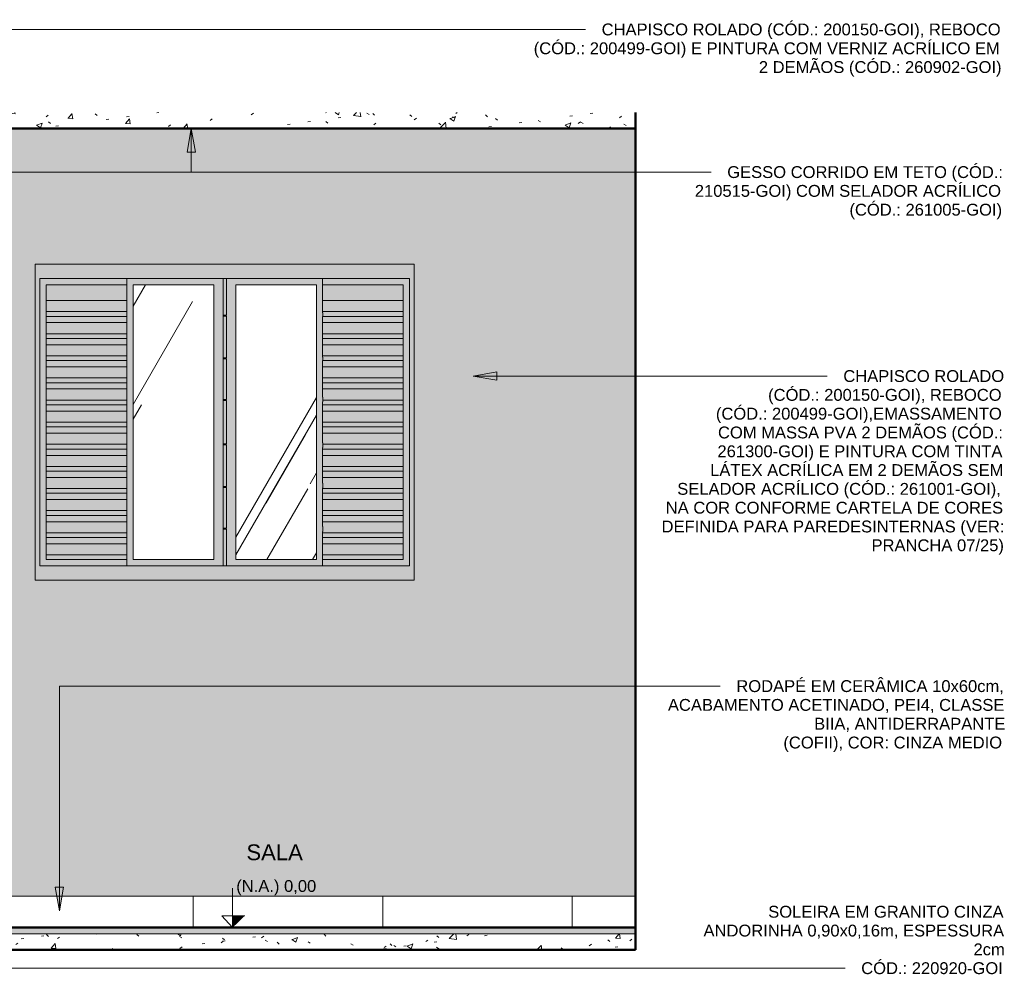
# Model space of a CAD drawing. Header units: metres. Extents: x 0.1 to 25.2, y -18.2 to 9.4.
# Tile 10 of 10: x 22.1 to 25.2, y -0.1 to 2.9. Entities that reach past the tile are written whole.
import ezdxf

# ---------------------------------------------------------------- set-up
doc = ezdxf.new("R2010")
doc.units = ezdxf.units.M
for name, color, linetype, lineweight in [('A-CLNG', 7, 'Continuous', 5), ('A-DETL-GENF', 7, 'Continuous', 5), ('A-FLOR', 7, 'Continuous', 5), ('A-FLOR-MCUT', 7, 'Continuous', 5), ('A-FLOR-PATT', 7, 'Continuous', 5), ('A-GLAZ', 7, 'Continuous', 5), ('A-WALL', 7, 'Continuous', 5), ('A-WALL-PATT', 7, 'Continuous', 5), ('G-ANNO-DIMS', 7, 'Continuous', 9), ('G-ANNO-TEXT', 7, 'Continuous', 9), ('I-WALL', 7, 'Continuous', 5)]:
    doc.layers.add(name, color=color, linetype=linetype, lineweight=lineweight)
doc.layers.add('A-DETL', color=7, linetype='Continuous', lineweight=5, true_color=0x00a600)
doc.styles.add('Arial_2', font='arial.ttf', dxfattribs={"height": 0.05})
doc.styles.add('Arial_3', font='arial.ttf', dxfattribs={"height": 0.0375})
pattern_1 = [(50, (6.40101, 0), (0.1821895, -0.015938), [0.01905, -0.20955]), (355, (6.40101, 0), (-0.0352423, 0.1910586), [0.01524, -0.16764]), (100.451, (6.41619, -0.00133), (0.146942, 0.1751196), [0.01619, -0.17809]), (46.184, (6.401, 0.0508), (0.2710768, -0.0420454), [0.02857, -0.31432]), (96.636, (6.4236, 0.0473), (0.237407, 0.2474328), [0.02429, -0.26714]), (351.184, (6.401, 0.0508), (0.237406, 0.247428), [0.02286, -0.25146]), (21, (6.42641, 0.0381), (0.1516197, -0.1022669), [0.01905, -0.20955]), (326, (6.42641, 0.0381), (0.0618035, 0.1841894), [0.01524, -0.16764]), (71.451, (6.43904, 0.02958), (0.213418, 0.0819242), [0.01619, -0.17809]), (37.5, (6.40101, 0), (0.00308637, 0.08455105), [0.00838, -0.15723, 0.00838, -0.1618, -0.16827]), (37.5, (6.40101, 0), (0.00308637, 0.08455105), [-0.33579, 0.00838, -0.15989]), (7.5, (6.40101, 0), (0.06681573, 0.10017824), [0.00838, -0.08865, 0.00838, -0.15342, -0.06414]), (7.5, (6.40101, 0), (0.06681573, 0.10017824), [-0.25883, 0.00838, -0.05575]), (327.5, (6.34437, 0), (0.13558658, -0.0057276), [0.00838, -0.05512, 0.00838, -0.18974, -0.26289]), (327.5, (6.34437, 0), (0.13558658, -0.0057276), [-0.26162, 0.00838, -0.25451]), (317.5, (6.31897, 0), (0.1481253, 0.0254287), [0.00838, -0.07417, 0.00838, -0.12319, -0.18669]), (317.5, (6.31897, 0), (0.1481253, 0.0254287), [-0.21412, 0.00838, -0.17831])]
pattern_2 = [(60, (0.4398, 0), (-0.39503, 1.815785), [0.25, -0.5]), (60, (0.9398, 0.475), (-0.297067, 0.835465), [0.75, -1.25]), (60, (2.94, 3.75), (-0.55998, 1.68008), [1.25, -2.825]), (60, (-3.81, -5.825), (-1.87553, 2.9015), [2.5, -5]), (60, (-7.06, -13.65), (-0.78175, 6.196), [2.75, -5.25]), (60, (31.39, 63.65), (-1.04766, 2.8854), [3.75, -7.5]), (60, (0.6898, 5), (-0.86979, 1.74348), [1.75, -5]), (60, (-75.31, -164), (-0.03008, 2.2979), [1.5, -1.875]), (60, (0.8148, 0.575), (-2.24784, 2.8566), [2, -3]), (60, (-30.41, 58.625), (0.093477, -1.988093), [1.25, -2.875]), (60, (2.94, 2.825), (-0.39503, 1.81578), [0.25, -0.5]), (60, (-0.0602, 0.475), (-0.297067, 0.835465), [0.75, -1.25]), (60, (2.94, -3.75), (-0.55998, 1.68008), [1.25, -2.825]), (60, (4.69, -5.825), (-1.8755, 2.9015), [2.5, -5]), (60, (-7.06, 13.65), (-0.78175, 6.196), [2.75, -5.25]), (60, (-30.51, -63.65), (-1.04766, 2.8854), [3.75, -7.5]), (60, (0.6898, -5), (-0.86979, 1.74348), [1.75, -5]), (60, (-75.31, 164), (-0.03008, 2.2979), [1.5, -1.875]), (60, (0.0648, -0.575), (-2.24784, 2.85663), [2, -3]), (60, (-30.41, -58.625), (0.093477, -1.988093), [1.25, -2.875])]

# ---------------------------------------------------------------- blocks, each defined once
blk = doc.blocks.new('JANELA DE CORRE_2767304-1b0')
at = {"layer": 'A-GLAZ', "true_color": 0xfffffe}
h = blk.add_hatch(color=7, dxfattribs=at)
h.paths.add_polyline_path([(16.74, 1.1), (17.375, 1.1), (17.375, 2.1), (16.175, 2.1), (16.175, 1.1), (16.665, 1.1)])
h.paths.add_polyline_path([(16.665, 1.145), (16.19, 1.145), (16.19, 2.055), (17.36, 2.055), (17.36, 1.145), (16.74, 1.145)])
for points in [[(16.2105, 1.145), (16.465, 1.145), (16.465, 1.165), (16.21, 1.165), (16.21, 2.035), (16.465, 2.035), (16.465, 2.055), (16.19, 2.055), (16.19, 1.145), (16.21, 1.145)], [(16.415, 1.985), (16.465, 1.985), (16.465, 2.035), (16.21, 2.035), (16.21, 1.985), (16.26, 1.985)], [(17.36, 1.145), (17.36, 2.055), (17.085, 2.055), (17.085, 2.035), (17.34, 2.035), (17.34, 1.165), (17.085, 1.165), (17.085, 1.145), (17.3481, 1.145)], [(17.3367, 1.985), (17.34, 1.985), (17.34, 2.035), (17.085, 2.035), (17.085, 1.985), (17.29, 1.985)], [(16.38, 1.95), (16.465, 1.95), (16.465, 1.985), (16.21, 1.985), (16.21, 1.95), (16.225, 1.95)], [(17.1841, 1.95), (17.34, 1.95), (17.34, 1.985), (17.085, 1.985), (17.085, 1.95), (17.135, 1.95)], [(16.365, 1.935), (16.465, 1.935), (16.465, 1.95), (16.21, 1.95), (16.21, 1.935), (16.23, 1.935)], [(16.465, 1.915), (16.465, 1.935), (16.21, 1.935), (16.21, 1.915), (16.345, 1.915)], [(16.78, 1.9355), (16.78, 1.9385), (16.77, 1.9385), (16.77, 1.9355)], [(17.32, 1.935), (17.34, 1.935), (17.34, 1.95), (17.085, 1.95), (17.085, 1.9459), (17.224, 1.9459), (17.224, 1.935), (17.24, 1.935)], [(17.135, 1.915), (17.34, 1.915), (17.34, 1.935), (17.085, 1.935), (17.085, 1.915)], [(16.365, 1.88), (16.465, 1.88), (16.465, 1.915), (16.21, 1.915), (16.21, 1.88), (16.31, 1.88)], [(17.135, 1.88), (17.34, 1.88), (17.34, 1.915), (17.085, 1.915), (17.085, 1.88)], [(16.38, 1.865), (16.465, 1.865), (16.465, 1.88), (16.21, 1.88), (16.21, 1.865), (16.295, 1.865)], [(17.085, 1.865), (17.34, 1.865), (17.34, 1.88), (17.085, 1.88)], [(16.4, 1.845), (16.465, 1.845), (16.465, 1.865), (16.21, 1.865), (16.21, 1.845), (16.275, 1.845)], [(16.21, 1.81), (16.465, 1.81), (16.465, 1.845), (16.21, 1.845)], [(17.085, 1.845), (17.34, 1.845), (17.34, 1.865), (17.085, 1.865)], [(17.34, 1.81), (17.34, 1.845), (17.085, 1.845), (17.085, 1.81), (17.2784, 1.81)], [(16.465, 1.795), (16.465, 1.81), (16.21, 1.81), (16.21, 1.795), (16.45, 1.795)], [(17.2734, 1.795), (17.34, 1.795), (17.34, 1.81), (17.085, 1.81), (17.085, 1.8059), (17.224, 1.8059), (17.224, 1.795)], [(16.21, 1.775), (16.465, 1.775), (16.465, 1.795), (16.21, 1.795), (16.21, 1.78)], [(16.78, 1.8005), (16.78, 1.8035), (16.77, 1.8035), (16.77, 1.8005)], [(17.135, 1.775), (17.34, 1.775), (17.34, 1.795), (17.085, 1.795), (17.085, 1.775)], [(16.465, 1.74), (16.465, 1.775), (16.21, 1.775), (16.21, 1.74)], [(17.135, 1.74), (17.34, 1.74), (17.34, 1.775), (17.085, 1.775), (17.085, 1.74)], [(16.465, 1.725), (16.465, 1.74), (16.21, 1.74), (16.21, 1.725)], [(16.465, 1.705), (16.465, 1.725), (16.21, 1.725), (16.21, 1.705)], [(17.085, 1.725), (17.34, 1.725), (17.34, 1.74), (17.085, 1.74)], [(17.135, 1.705), (17.34, 1.705), (17.34, 1.725), (17.085, 1.725), (17.085, 1.705)], [(16.465, 1.67), (16.465, 1.705), (16.21, 1.705), (16.21, 1.67)], [(17.2317, 1.67), (17.34, 1.67), (17.34, 1.705), (17.085, 1.705), (17.085, 1.6793), (17.22, 1.6793), (17.22, 1.67)], [(16.465, 1.655), (16.465, 1.67), (16.21, 1.67), (16.21, 1.655)], [(16.465, 1.635), (16.465, 1.655), (16.21, 1.655), (16.21, 1.635)], [(16.78, 1.6685), (16.78, 1.6715), (16.77, 1.6715), (16.77, 1.6685)], [(17.215, 1.655), (17.34, 1.655), (17.34, 1.67), (17.22, 1.67), (17.22, 1.6643), (17.085, 1.6643), (17.085, 1.655), (17.135, 1.655)], [(17.34, 1.635), (17.34, 1.655), (17.085, 1.655), (17.085, 1.635), (17.22, 1.635)], [(16.465, 1.6), (16.465, 1.635), (16.21, 1.635), (16.21, 1.6)], [(17.135, 1.6), (17.34, 1.6), (17.34, 1.635), (17.085, 1.635), (17.085, 1.6)], [(16.21, 1.585), (16.465, 1.585), (16.465, 1.6), (16.21, 1.6), (16.21, 1.5862)], [(17.34, 1.585), (17.34, 1.6), (17.085, 1.6), (17.085, 1.585), (17.2034, 1.585)], [(16.465, 1.565), (16.465, 1.585), (16.21, 1.585), (16.21, 1.565)], [(16.465, 1.53), (16.465, 1.565), (16.21, 1.565), (16.21, 1.53)], [(17.135, 1.565), (17.34, 1.565), (17.34, 1.585), (17.085, 1.585), (17.085, 1.565)], [(17.22, 1.53), (17.34, 1.53), (17.34, 1.565), (17.085, 1.565), (17.085, 1.5343), (17.22, 1.5343)], [(16.465, 1.515), (16.465, 1.53), (16.21, 1.53), (16.21, 1.515)], [(16.78, 1.5285), (16.78, 1.5315), (16.77, 1.5315), (16.77, 1.5285)], [(17.22, 1.515), (17.34, 1.515), (17.34, 1.53), (17.22, 1.53), (17.22, 1.5193), (17.085, 1.5193), (17.085, 1.515), (17.215, 1.515)], [(16.465, 1.495), (16.465, 1.515), (16.21, 1.515), (16.21, 1.495)], [(17.34, 1.495), (17.34, 1.515), (17.085, 1.515), (17.085, 1.495), (17.1734, 1.495)], [(16.465, 1.46), (16.465, 1.495), (16.21, 1.495), (16.21, 1.46)], [(17.135, 1.46), (17.34, 1.46), (17.34, 1.495), (17.085, 1.495), (17.085, 1.46)], [(16.21, 1.445), (16.465, 1.445), (16.465, 1.46), (16.21, 1.46)], [(16.465, 1.425), (16.465, 1.445), (16.21, 1.445), (16.21, 1.425)], [(17.34, 1.445), (17.34, 1.46), (17.085, 1.46), (17.085, 1.445), (17.1567, 1.445)], [(17.34, 1.425), (17.34, 1.445), (17.085, 1.445), (17.085, 1.425), (17.15, 1.425)], [(16.21, 1.39), (16.465, 1.39), (16.465, 1.425), (16.21, 1.425), (16.21, 1.42)], [(17.34, 1.39), (17.34, 1.425), (17.085, 1.425), (17.085, 1.4069), (17.22, 1.4069), (17.22, 1.3919), (17.085, 1.3919), (17.085, 1.39), (17.22, 1.39)], [(16.465, 1.375), (16.465, 1.39), (16.21, 1.39), (16.21, 1.375), (16.255, 1.375)], [(16.465, 1.355), (16.465, 1.375), (16.21, 1.375), (16.21, 1.355), (16.275, 1.355)], [(16.78, 1.3935), (16.78, 1.3965), (16.77, 1.3965), (16.77, 1.3935)], [(17.135, 1.375), (17.34, 1.375), (17.34, 1.39), (17.085, 1.39), (17.085, 1.375)], [(17.34, 1.355), (17.34, 1.375), (17.085, 1.375), (17.085, 1.355), (17.135, 1.355)], [(16.31, 1.32), (16.465, 1.32), (16.465, 1.355), (16.21, 1.355), (16.21, 1.32)], [(17.135, 1.32), (17.34, 1.32), (17.34, 1.355), (17.085, 1.355), (17.085, 1.32)], [(16.465, 1.305), (16.465, 1.32), (16.21, 1.32), (16.21, 1.305), (16.325, 1.305)], [(17.085, 1.305), (17.34, 1.305), (17.34, 1.32), (17.085, 1.32)], [(16.465, 1.285), (16.465, 1.305), (16.21, 1.305), (16.21, 1.285), (16.345, 1.285)], [(16.225, 1.25), (16.465, 1.25), (16.465, 1.285), (16.21, 1.285), (16.21, 1.25)], [(17.135, 1.285), (17.34, 1.285), (17.34, 1.305), (17.085, 1.305), (17.085, 1.285)], [(17.085, 1.25), (17.34, 1.25), (17.34, 1.285), (17.085, 1.285), (17.085, 1.2694), (17.22, 1.2694), (17.22, 1.2544), (17.085, 1.2544)], [(16.21, 1.235), (16.465, 1.235), (16.465, 1.25), (16.21, 1.25)], [(16.78, 1.2615), (16.78, 1.2645), (16.77, 1.2645), (16.77, 1.2615)], [(17.2943, 1.235), (17.34, 1.235), (17.34, 1.25), (17.085, 1.25), (17.085, 1.235), (17.135, 1.235)], [(16.2134, 1.215), (16.465, 1.215), (16.465, 1.235), (16.21, 1.235), (16.21, 1.215)], [(17.3062, 1.215), (17.34, 1.215), (17.34, 1.235), (17.085, 1.235), (17.085, 1.215), (17.135, 1.215)], [(16.465, 1.18), (16.465, 1.215), (16.21, 1.215), (16.21, 1.18), (16.45, 1.18)], [(17.3272, 1.18), (17.34, 1.18), (17.34, 1.215), (17.085, 1.215), (17.085, 1.18), (17.135, 1.18)], [(16.465, 1.165), (16.465, 1.18), (16.21, 1.18), (16.21, 1.165)], [(17.34, 1.165), (17.34, 1.18), (17.085, 1.18), (17.085, 1.165), (17.3362, 1.165)]]:
    blk.add_hatch(color=7, dxfattribs=at).paths.add_polyline_path(points)
h = blk.add_hatch(color=7, dxfattribs=at)
h.paths.add_polyline_path([(16.465, 1.145), (16.77, 1.145), (16.77, 2.055), (16.465, 2.055), (16.465, 1.2549)])
h.paths.add_polyline_path([(16.74, 1.165), (16.485, 1.165), (16.485, 2.035), (16.74, 2.035), (16.74, 1.2549)])
at = {"layer": 'A-GLAZ', "true_color": 0xbee8fe}
h = blk.add_hatch(dxfattribs=at)
h.set_pattern_fill('FP_12', color=254, style=0, pattern_type=2)
h.set_pattern_definition(pattern_2)
h.paths.add_polyline_path([(16.665, 1.165), (16.74, 1.165), (16.74, 2.035), (16.485, 2.035), (16.485, 1.165)])
at = {"layer": 'A-GLAZ', "true_color": 0xfffffe}
h = blk.add_hatch(color=7, dxfattribs=at)
h.paths.add_polyline_path([(16.78, 1.145), (17.085, 1.145), (17.085, 2.055), (16.78, 2.055), (16.78, 1.2549)])
h.paths.add_polyline_path([(16.9, 1.165), (16.81, 1.165), (16.81, 2.035), (17.065, 2.035), (17.065, 1.165)])
at = {"layer": 'A-GLAZ', "true_color": 0xbee8fe}
h = blk.add_hatch(dxfattribs=at)
h.set_pattern_fill('FP_12', color=254, style=0, pattern_type=2)
h.set_pattern_definition(pattern_2)
h.paths.add_polyline_path([(16.9, 1.165), (17.065, 1.165), (17.065, 2.035), (16.81, 2.035), (16.81, 1.165)])
at = {"layer": 'A-GLAZ'}
for p, q in [((16.175, 2.1), (16.175, 1.1)), ((17.375, 2.1), (16.175, 2.1)), ((17.375, 1.1), (17.375, 2.1)), ((16.19, 2.055), (16.77, 2.055)), ((16.19, 1.145), (16.19, 2.055)), ((16.21, 1.165), (16.21, 2.035)), ((16.21, 2.035), (16.465, 2.035)), ((16.465, 2.055), (16.465, 1.145)), ((16.485, 1.165), (16.485, 2.035)), ((16.485, 2.035), (16.74, 2.035)), ((16.74, 2.035), (16.74, 1.165)), ((16.78, 2.055), (17.36, 2.055)), ((16.81, 2.035), (17.065, 2.035)), ((16.81, 1.165), (16.81, 2.035)), ((17.065, 2.035), (17.065, 1.165)), ((17.085, 1.9459), (17.085, 2.055)), ((17.085, 2.035), (17.34, 2.035)), ((17.34, 2.035), (17.34, 1.165)), ((17.36, 2.055), (17.36, 1.145)), ((16.21, 1.985), (16.465, 1.985)), ((17.085, 1.985), (17.34, 1.985)), ((16.21, 1.95), (16.465, 1.95)), ((16.21, 1.935), (16.465, 1.935)), ((16.77, 1.9355), (16.77, 1.9385)), ((16.78, 1.9385), (16.78, 1.9355)), ((17.085, 1.95), (17.34, 1.95)), ((17.085, 1.8059), (17.085, 1.935)), ((17.224, 1.935), (17.34, 1.935)), ((16.21, 1.915), (16.465, 1.915)), ((17.085, 1.915), (17.34, 1.915)), ((16.21, 1.88), (16.465, 1.88)), ((17.085, 1.88), (17.34, 1.88)), ((16.21, 1.865), (16.465, 1.865)), ((16.21, 1.845), (16.465, 1.845)), ((17.085, 1.865), (17.34, 1.865)), ((17.085, 1.845), (17.34, 1.845)), ((16.21, 1.81), (16.465, 1.81)), ((17.085, 1.81), (17.34, 1.81)), ((16.21, 1.795), (16.465, 1.795)), ((16.77, 1.8005), (16.77, 1.8035)), ((16.78, 1.8035), (16.78, 1.8005)), ((17.085, 1.6793), (17.085, 1.795)), ((17.224, 1.795), (17.34, 1.795)), ((16.21, 1.775), (16.465, 1.775)), ((17.085, 1.775), (17.34, 1.775)), ((16.21, 1.74), (16.465, 1.74)), ((16.21, 1.725), (16.465, 1.725)), ((17.085, 1.74), (17.34, 1.74)), ((17.085, 1.725), (17.34, 1.725)), ((16.21, 1.705), (16.465, 1.705)), ((17.085, 1.705), (17.34, 1.705)), ((16.21, 1.67), (16.465, 1.67)), ((16.21, 1.655), (16.465, 1.655)), ((16.77, 1.6685), (16.77, 1.6715)), ((16.78, 1.6715), (16.78, 1.6685)), ((17.085, 1.5343), (17.085, 1.6643)), ((17.085, 1.655), (17.34, 1.655)), ((17.22, 1.67), (17.34, 1.67)), ((16.21, 1.635), (16.465, 1.635)), ((17.085, 1.635), (17.34, 1.635)), ((16.21, 1.6), (16.465, 1.6)), ((17.085, 1.6), (17.34, 1.6)), ((16.21, 1.585), (16.465, 1.585)), ((16.21, 1.565), (16.465, 1.565)), ((17.085, 1.585), (17.34, 1.585)), ((17.085, 1.565), (17.34, 1.565)), ((16.21, 1.53), (16.465, 1.53)), ((16.77, 1.5285), (16.77, 1.5315)), ((16.78, 1.5315), (16.78, 1.5285)), ((17.22, 1.53), (17.34, 1.53)), ((16.21, 1.515), (16.465, 1.515)), ((17.085, 1.4069), (17.085, 1.5193)), ((17.085, 1.515), (17.34, 1.515)), ((16.21, 1.495), (16.465, 1.495)), ((17.085, 1.495), (17.34, 1.495)), ((16.21, 1.46), (16.465, 1.46)), ((16.21, 1.445), (16.465, 1.445)), ((17.085, 1.46), (17.34, 1.46)), ((17.085, 1.445), (17.34, 1.445)), ((16.21, 1.425), (16.465, 1.425)), ((17.085, 1.425), (17.34, 1.425)), ((16.21, 1.39), (16.465, 1.39)), ((16.21, 1.375), (16.465, 1.375)), ((16.77, 1.3935), (16.77, 1.3965)), ((16.78, 1.3965), (16.78, 1.3935)), ((17.085, 1.2694), (17.085, 1.3919)), ((17.085, 1.39), (17.34, 1.39)), ((17.085, 1.375), (17.34, 1.375)), ((16.21, 1.355), (16.465, 1.355)), ((17.085, 1.355), (17.34, 1.355)), ((16.21, 1.32), (16.465, 1.32)), ((17.085, 1.32), (17.34, 1.32)), ((16.21, 1.305), (16.465, 1.305)), ((16.21, 1.285), (16.465, 1.285)), ((17.085, 1.305), (17.34, 1.305)), ((17.085, 1.285), (17.34, 1.285)), ((16.21, 1.25), (16.465, 1.25)), ((16.77, 1.2615), (16.77, 1.2645)), ((16.78, 1.2645), (16.78, 1.2615)), ((17.085, 1.145), (17.085, 1.2544)), ((17.085, 1.25), (17.34, 1.25)), ((16.21, 1.235), (16.465, 1.235)), ((17.085, 1.235), (17.34, 1.235)), ((16.21, 1.215), (16.465, 1.215)), ((17.085, 1.215), (17.34, 1.215)), ((16.465, 1.18), (16.21, 1.18)), ((16.465, 1.165), (16.21, 1.165)), ((16.74, 1.165), (16.485, 1.165)), ((17.065, 1.165), (16.81, 1.165)), ((17.34, 1.18), (17.085, 1.18)), ((17.34, 1.165), (17.085, 1.165)), ((16.77, 1.145), (16.19, 1.145)), ((17.36, 1.145), (16.78, 1.145)), ((16.175, 1.1), (17.375, 1.1))]:
    blk.add_line(p, q, dxfattribs=at)
blk = doc.blocks.new('Elevações de ponto - Cota de elevação - corte _N_O e N_A_-1979376-1b')
at = {"layer": 'G-ANNO-DIMS'}
blk.add_hatch(color=256, dxfattribs=at).paths.add_polyline_path([(16.8382, 0.0368), (16.8, 0), (16.8, 0.0368)])
for p, q in [((16.8, 0), (16.8, 0.125)), ((16.7657, 0.0993), (17.0646, 0.0993)), ((16.8, 0), (16.7657, 0.0368)), ((16.7657, 0.0368), (16.8382, 0.0368)), ((16.8, 0.0368), (16.7657, 0.0368)), ((16.7657, 0.0368), (16.8, 0)), ((16.8, 0), (16.8, 0.0368))]:
    blk.add_line(p, q, dxfattribs=at)

msp = doc.modelspace()

# ---------------------------------------------------------------- hatches: boundary and pattern name
at = {"layer": 'A-DETL-GENF', "true_color": 0xffffff}
h = msp.add_hatch(color=7, dxfattribs=at)
h.paths.add_polyline_path([(22.7313, 1.145), (22.7413, 1.145), (22.7413, 1.2615), (22.7313, 1.2615), (22.7313, 1.165)])
h.paths.add_polyline_path([(23.0962, 1.2544), (23.1813, 1.2544), (23.1813, 1.2694), (23.0463, 1.2694), (23.0463, 1.2544)])
h.paths.add_polyline_path([(22.7313, 1.2645), (22.7413, 1.2645), (22.7413, 1.3935), (22.7313, 1.3935)])
h.paths.add_polyline_path([(23.0463, 1.3919), (23.1813, 1.3919), (23.1813, 1.4069), (23.0463, 1.4069), (23.0463, 1.3935)])
h.paths.add_polyline_path([(22.7413, 1.3965), (22.7413, 1.5285), (22.7313, 1.5285), (22.7313, 1.3965)])
h.paths.add_polyline_path([(23.1813, 1.5193), (23.1813, 1.5343), (23.0463, 1.5343), (23.0463, 1.5193), (23.1763, 1.5193)])
h.paths.add_polyline_path([(22.7413, 1.5315), (22.7413, 1.6685), (22.7313, 1.6685), (22.7313, 1.5315)])
h.paths.add_polyline_path([(23.1763, 1.6643), (23.1813, 1.6643), (23.1813, 1.6793), (23.0463, 1.6793), (23.0463, 1.6643), (23.0962, 1.6643)])
h.paths.add_polyline_path([(22.7313, 1.6715), (22.7413, 1.6715), (22.7413, 1.8005), (22.7313, 1.8005), (22.7313, 1.7519)])
h.paths.add_polyline_path([(23.1852, 1.795), (23.1852, 1.8059), (23.0463, 1.8059), (23.0463, 1.795), (23.1763, 1.795)])
h.paths.add_polyline_path([(22.7413, 1.8035), (22.7413, 1.9355), (22.7313, 1.9355), (22.7313, 1.8035)])
h.paths.add_polyline_path([(23.1263, 1.935), (23.1852, 1.935), (23.1852, 1.9459), (23.0463, 1.9459), (23.0463, 1.935), (23.0962, 1.935)])
h.paths.add_polyline_path([(22.7413, 1.9385), (22.7413, 2.055), (22.7313, 2.055), (22.7313, 1.9385)])
at = {"layer": 'A-FLOR', "true_color": 0xbbc5c4}
msp.add_hatch(color=9, dxfattribs=at).paths.add_polyline_path([(21.6861, -0.02), (24.0363, -0.02), (24.0363, 0), (21.4363, 0), (21.4363, -0.02), (21.5175, -0.02)])
at = {"layer": 'A-FLOR-PATT', "true_color": 0x787878}
h = msp.add_hatch(dxfattribs=at)
h.set_pattern_fill('FP_10', color=8, style=0, pattern_type=2)
h.set_pattern_definition(pattern_1)
h.paths.add_polyline_path([(21.4288, 2.53), (24.0363, 2.53), (24.0363, 2.5801), (21.4263, 2.5801), (21.4263, 2.53)])
h.paths.add_polyline_path([(20.4763, 2.53), (21.2863, 2.53), (21.2863, 2.5801), (20.276, 2.5801), (20.276, 2.53)])
h = msp.add_hatch(dxfattribs=at)
h.set_pattern_fill('FP_10', color=8, style=0, pattern_type=2)
h.set_pattern_definition(pattern_1)
h.paths.add_polyline_path([(21.6861, -0.07), (24.0363, -0.07), (24.0363, -0.02), (21.4363, -0.02), (21.4363, -0.07), (21.4511, -0.07)])
at = {"layer": 'A-WALL', "true_color": 0xf4f4f4}
msp.add_hatch(color=7, dxfattribs=at).paths.add_polyline_path([(24.0363, 0), (24.0363, 0.1), (24.0343, 0.1), (24.0343, 0)])
at = {"layer": 'A-WALL-PATT', "true_color": 0x787878}
h = msp.add_hatch(dxfattribs=at)
h.set_pattern_fill('FP_14', color=8, style=0, pattern_type=2)
h.set_pattern_definition([(0, (23.8362, 0), (0, 0.6), []), (90, (23.8362, 0), (-0.6, 4e-17), [])])
h.paths.add_polyline_path([(21.4383, 0), (24.0343, 0), (24.0343, 0.1), (21.4383, 0.1), (21.4383, 0.053)])
at = {"layer": 'G-ANNO-TEXT'}
for points in [[(22.6304, 2.5295), (22.6171, 2.4545), (22.6436, 2.4545)], [(23.5224, 1.746), (23.5974, 1.7328), (23.5974, 1.7592)], [(22.2126, 0.0534), (22.2259, 0.1284), (22.1994, 0.1284)]]:
    msp.add_hatch(color=256, dxfattribs=at).paths.add_polyline_path(points)
at = {"layer": 'I-WALL', "true_color": 0xf4eccd}
h = msp.add_hatch(color=254, dxfattribs=at)
h.paths.add_polyline_path([(21.4363, 0.1), (24.0363, 0.1), (24.0363, 2.53), (21.4363, 2.53), (21.4363, 0.2611)])
h.paths.add_polyline_path([(23.3363, 1.1), (22.1363, 1.1), (22.1363, 2.1), (23.3363, 2.1), (23.3363, 1.2549)])

# ---------------------------------------------------------------- linework, layer by layer
at = {"layer": 'A-CLNG'}
for p, q in [((24.0363, 2.532), (21.4363, 2.532)), ((24.0363, 2.531), (21.4363, 2.531))]:
    msp.add_line(p, q, dxfattribs=at)
at = {"layer": 'A-DETL', "color": 7}
for p, q in [((22.7313, 2.055), (22.7313, 1.9385)), ((22.7413, 2.055), (22.7313, 2.055)), ((22.7413, 1.9385), (22.7413, 2.055)), ((22.7313, 1.9385), (22.7413, 1.9385)), ((22.7313, 1.9355), (22.7313, 1.8035)), ((22.7413, 1.9355), (22.7313, 1.9355)), ((22.7413, 1.8035), (22.7413, 1.9355)), ((23.0463, 1.9459), (23.0463, 1.935)), ((23.0463, 1.935), (23.1852, 1.935)), ((22.7313, 1.8035), (22.7413, 1.8035)), ((22.7313, 1.8005), (22.7313, 1.6715)), ((22.7413, 1.8005), (22.7313, 1.8005)), ((22.7413, 1.6715), (22.7413, 1.8005)), ((23.0463, 1.8059), (23.0463, 1.795)), ((23.0463, 1.795), (23.1852, 1.795)), ((22.7313, 1.6715), (22.7413, 1.6715)), ((22.7413, 1.6685), (22.7313, 1.6685)), ((22.7313, 1.6685), (22.7313, 1.5315)), ((22.7413, 1.5315), (22.7413, 1.6685)), ((23.0463, 1.6793), (23.0463, 1.6643)), ((23.1823, 1.67), (23.0463, 1.67)), ((22.7313, 1.5315), (22.7413, 1.5315)), ((22.7413, 1.5285), (22.7313, 1.5285)), ((22.7313, 1.5285), (22.7313, 1.3965)), ((22.7413, 1.3965), (22.7413, 1.5285)), ((23.1873, 1.5301), (23.0462, 1.5301)), ((23.0463, 1.5343), (23.0463, 1.5193)), ((23.0463, 1.4069), (23.0463, 1.3919)), ((22.7313, 1.3965), (22.7413, 1.3965)), ((22.7413, 1.3935), (22.7313, 1.3935)), ((22.7313, 1.3935), (22.7313, 1.2645)), ((22.7413, 1.2645), (22.7413, 1.3935)), ((22.7313, 1.2645), (22.7413, 1.2645)), ((22.7413, 1.2615), (22.7313, 1.2615)), ((22.7313, 1.2615), (22.7313, 1.145)), ((22.7413, 1.145), (22.7413, 1.2615)), ((23.0463, 1.2694), (23.0463, 1.2544)), ((22.7313, 1.145), (22.7413, 1.145))]:
    msp.add_line(p, q, dxfattribs=at)
at = {"layer": 'A-FLOR', "lineweight": 50}
for p, q in [((24.0363, 2.53), (24.0363, 2.5801)), ((21.4363, 2.53), (24.0363, 2.53)), ((24.0363, 0), (21.4363, 0)), ((24.0363, -0.07), (24.0363, 0)), ((20.276, -0.07), (24.0363, -0.07))]:
    msp.add_line(p, q, dxfattribs=at)
at = {"layer": 'A-FLOR-MCUT'}
msp.add_line((24.0363, -0.02), (21.4363, -0.02), dxfattribs=at)
at = {"layer": 'A-WALL'}
msp.add_line((24.0343, 0.1), (21.4363, 0.1), dxfattribs=at)
at = {"layer": 'A-WALL', "lineweight": 25}
for p, q in [((24.0363, 0.1), (24.0343, 0.1)), ((24.0343, 0.1), (24.0343, 0))]:
    msp.add_line(p, q, dxfattribs=at)
at = {"layer": 'G-ANNO-TEXT'}
for p, q in [((20.7726, 2.8432), (23.6272, 2.8432)), ((23.6272, 2.8432), (23.8786, 2.8432)), ((22.6304, 2.5295), (22.6171, 2.4545)), ((22.6436, 2.4545), (22.6304, 2.5295)), ((22.6304, 2.5295), (22.6304, 2.3917)), ((22.6171, 2.4545), (22.6436, 2.4545)), ((21.0073, 2.3917), (24.134, 2.3917)), ((22.6304, 2.3917), (24.134, 2.3917)), ((24.134, 2.3917), (24.2763, 2.3917)), ((23.5974, 1.7592), (23.5224, 1.746)), ((23.5224, 1.746), (23.5974, 1.7328)), ((23.5224, 1.746), (24.0651, 1.746)), ((23.5974, 1.7328), (23.5974, 1.7592)), ((24.0651, 1.746), (24.6438, 1.746)), ((22.2126, 0.7645), (24.0339, 0.7645)), ((22.2126, 0.0534), (22.2126, 0.7645)), ((24.0339, 0.7645), (24.3051, 0.7645)), ((22.2259, 0.1284), (22.1994, 0.1284)), ((22.1994, 0.1284), (22.2126, 0.0534)), ((22.2126, 0.0534), (22.2259, 0.1284)), ((21.3525, -0.1285), (24.1234, -0.1285)), ((24.1234, -0.1285), (24.7005, -0.1285))]:
    msp.add_line(p, q, dxfattribs=at)
at = {"layer": 'I-WALL', "lineweight": 50}
msp.add_line((24.0363, 2.53), (24.0363, 0), dxfattribs=at)
at = {"layer": 'I-WALL'}
for p, q in [((22.1363, 1.1), (22.1363, 2.1)), ((22.1363, 2.1), (23.3363, 2.1)), ((23.3363, 2.1), (23.3363, 1.1)), ((23.3363, 1.1), (22.1363, 1.1))]:
    msp.add_line(p, q, dxfattribs=at)

# ---------------------------------------------------------------- block references
at = {"layer": 'A-GLAZ'}
msp.add_blockref('JANELA DE CORRE_2767304-1b0', (5.9612, 0), dxfattribs=at)
at = {"layer": 'G-ANNO-DIMS'}
msp.add_blockref('Elevações de ponto - Cota de elevação - corte _N_O e N_A_-1979376-1b', (5.9612, 0), dxfattribs=at)

# ---------------------------------------------------------------- texts
at = {"layer": 'G-ANNO-DIMS', "lineweight": 18, "insert": (22.7726, 0.1504), "char_height": 0.0375, "width": 0.30255, "attachment_point": 1, "line_spacing_factor": 0.941778, "style": 'Arial_3'}
msp.add_mtext('(N.A.) 0,00', dxfattribs=at)
at = {"layer": 'G-ANNO-TEXT', "attachment_point": 1}
for s, insert, char_height, width, style in [('CHAPISCO ROLADO (CÓD.: 200150-GOI), REBOCO ', (23.9294, 2.862), 0.0375, 1.549261, 'Arial_3'), ('(CÓD.: 200499-GOI) E PINTURA COM VERNIZ ACRÍLICO EM ', (23.7144, 2.8024), 0.0375, 1.80981, 'Arial_3'), ('2 DEMÃOS (CÓD.: 260902-GOI)', (24.4271, 2.7429), 0.0375, 0.945991, 'Arial_3'), ('GESSO CORRIDO EM TETO (CÓD.: ', (24.3271, 2.4104), 0.0375, 1.066244, 'Arial_3'), ('210515-GOI) COM SELADOR ACRÍLICO ', (24.2245, 2.3509), 0.0375, 1.190506, 'Arial_3'), ('(CÓD.: 261005-GOI)', (24.714, 2.2914), 0.0375, 0.597257, 'Arial_3'), ('CHAPISCO ROLADO', (24.6946, 1.7647), 0.0375, 0.621308, 'Arial_3'), ('(CÓD.: 200150-GOI), REBOCO', (24.4565, 1.7052), 0.0375, 0.909915, 'Arial_3'), ('(CÓD.: 200499-GOI),EMASSAMENTO', (24.2912, 1.6457), 0.0375, 1.110337, 'Arial_3'), ('COM MASSA PVA 2 DEMÃOS (CÓD.:', (24.2978, 1.5861), 0.0375, 1.10232, 'Arial_3'), ('261300-GOI) E PINTURA COM TINTA', (24.2961, 1.5266), 0.0375, 1.104325, 'Arial_3'), ('LÁTEX ACRÍLICA EM 2 DEMÃOS SEM ', (24.273, 1.4671), 0.0375, 1.132384, 'Arial_3'), ('SELADOR ACRÍLICO (CÓD.: 261001-GOI), ', (24.1688, 1.4076), 0.0375, 1.258649, 'Arial_3'), ('NA COR CONFORME CARTELA DE CORES ', (24.1324, 1.348), 0.0375, 1.302742, 'Arial_3'), ('DEFINIDA PARA PAREDESINTERNAS (VER:', (24.1192, 1.2885), 0.0375, 1.318776, 'Arial_3'), ('PRANCHA 07/25)', (24.7839, 1.229), 0.0375, 0.51308, 'Arial_3'), ('RODAPÉ EM CERÂMICA 10x60cm, ', (24.3559, 0.7832), 0.0375, 1.032173, 'Arial_3'), ('ACABAMENTO ACETINADO, PEI4, CLASSE ', (24.1393, 0.7237), 0.0375, 1.294725, 'Arial_3'), ('BIIA, ANTIDERRAPANTE ', (24.6023, 0.6641), 0.0375, 0.733544, 'Arial_3'), ('(COFII), COR: CINZA MEDIO', (24.5048, 0.6046), 0.0375, 0.851793, 'Arial_3'), ('SALA', (22.8048, 0.2634), 0.05, 0.222468, 'Arial_2'), ('SOLEIRA EM GRANITO CINZA ', (24.4569, 0.0689), 0.0375, 0.909915, 'Arial_3'), ('ANDORINHA 0,90x0,16m, ESPESSURA ', (24.2519, 0.0093), 0.0375, 1.158438, 'Arial_3'), ('2cm ', (25.1068, -0.0502), 0.0375, 0.122257, 'Arial_3'), ('CÓD.: 220920-GOI', (24.7513, -0.1097), 0.0375, 0.553164, 'Arial_3')]:
    msp.add_mtext(s, dxfattribs=dict(at, insert=insert, char_height=char_height, width=width, style=style))

doc.saveas('drawing.dxf')
